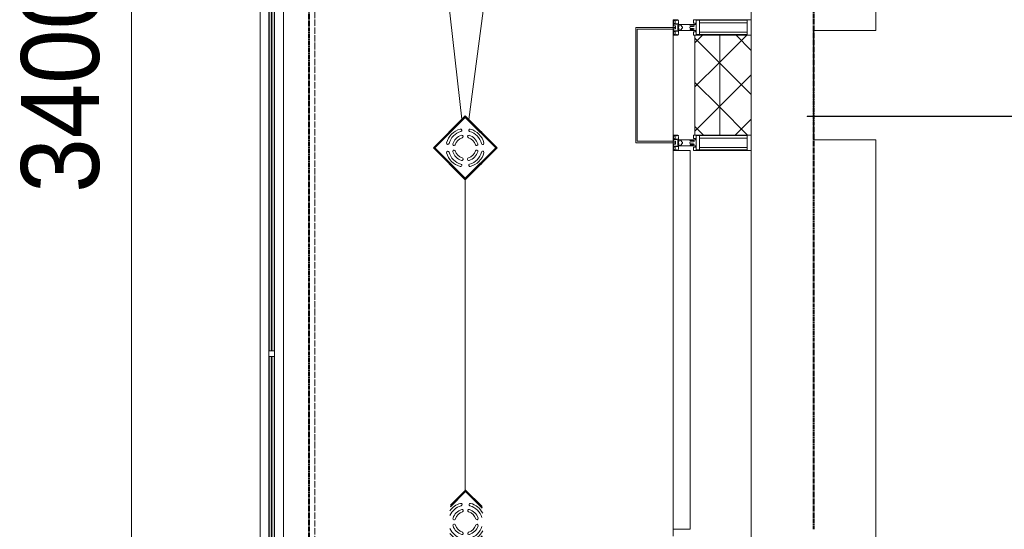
# Model space of a CAD drawing. Header units: millimetres. Extents: x 104173 to 188470, y 7718 to 222239.
# Tile 15 of 50: x 107004 to 110162, y 26575 to 28210. Entities that reach past the tile are written whole.
import ezdxf

# ---------------------------------------------------------------- set-up
doc = ezdxf.new("R2010")
doc.units = ezdxf.units.MM
for name, pattern in [('Линия сетки', [25, 20, -2.5, 0, -2.5]), ('Штрих_3_1_5_', [4.5, 3, -1.5]), ('Штриховая_ш3 п1_5', [4.5, 3, -1.5])]:
    doc.linetypes.add(name, pattern=pattern)
doc.layers.add('_Разделитель помещений_', color=4, linetype='Штриховая_ш3 п1_5', lineweight=40, true_color=0x00ffff)
for name, color, linetype, lineweight in [('Арматура трубопроводов', 7, 'Continuous', 18), ('Балясины', 7, 'Continuous', 30), ('Импосты витража', 7, 'Continuous', 18), ('Колонны', 7, 'Continuous', 18), ('Ограждение', 7, 'Continuous', 18), ('Оси', 7, 'Continuous', 9), ('Панели витража', 7, 'Continuous', 18), ('Перекрытия', 7, 'Continuous', 18), ('Поручни', 7, 'Continuous', 18), ('Размеры', 7, 'Continuous', 9), ('Размеры-100', 7, 'Continuous', 9), ('Сантехнические приборы', 7, 'Continuous', 18), ('Стены', 7, 'Continuous', 18), ('Стены разрез', 7, 'Continuous', 40), ('Стены штриховка', 7, 'Continuous', 40), ('Элементы узлов', 7, 'Continuous', 18)]:
    doc.layers.add(name, color=color, linetype=linetype, lineweight=lineweight)
doc.styles.add('Arial_3', font='arial.ttf', dxfattribs={"width": 0.9, "height": 250})
doc.dimstyles.new('Основной_2_5_мм', dxfattribs={"dimscale": 304.8, "dimtxt": 255.06485, "dimasz": 0.463911, "dimexe": 0.492126, "dimexo": 0.492126, "dimgap": 0.098425, "dimtad": 1, "dimdec": 0, "dimdsep": 46, "dimtxsty": 'Arial_3', "dimblk1": 'OBLIQUE', "dimblk2": 'OBLIQUE', "dimsah": 1, "dimcen": 0.09, "dimdle": 0.492126, "dimazin": 2, "dimtfac": 1, "dimtdec": 4, "dimtix": 1, "dimtmove": 0, "dimatfit": 3, "dimfxl": 1, "dimtvp": 1, "dimtolj": 1, "dimtzin": 0, "dimlwd": 20, "dimlwe": 20, "dimarcsym": 2})
pattern_1 = [(45, (0, 0), (-70.71068, 70.71068), []), (135, (0, 0), (-70.71068, -70.71068), [])]

# ---------------------------------------------------------------- blocks, each defined once
blk = doc.blocks.new('135_SLK_K4_AR_rvt-1-МКСС_К4_L22_74_700_')
at = {"layer": '_Разделитель помещений_', "color": 131, "linetype": 'Штрих_3_1_5_', "true_color": 0xaaffff}
for p, q in [((107932.5, 25895), (107932.5, 32817.5)), ((109550, 29400), (109550, 26575))]:
    blk.add_line(p, q, dxfattribs=at)
at = {"layer": 'Перекрытия', "color": 253, "true_color": 0xaaaaaa}
for p, q in [((109749.8, 29400), (109749.8, 28175)), ((109749.8, 28175), (109549.8, 28175)), ((109549.8, 28175), (109549.8, 27825)), ((109549.8, 27825), (109749.8, 27825)), ((109749.8, 27825), (109749.8, 26550))]:
    blk.add_line(p, q, dxfattribs=at)
at = {"layer": 'Стены', "color": 253, "true_color": 0xaaaaaa}
for p, q in [((109530, 27900), (112950, 27900)), ((109549.8, 27900), (109530, 27900)), ((109530, 27899.2), (109530, 27900)), ((109530, 27900), (109530, 27899.2)), ((109530, 27899.2), (109549.8, 27899.2)), ((112950, 27899.2), (109530, 27899.2))]:
    blk.add_line(p, q, dxfattribs=at)
blk = doc.blocks.new('Rectangular Mullion - R_StandardFrame_50Wx250H-4674740-МКСС_К4_L22_74_700_')
at = {"layer": 'Импосты витража', "color": 253, "lineweight": 5, "true_color": 0xaaaaaa}
for p, q in [((109100, 27820), (109100, 28180)), ((109350, 28160), (109350, 28185)), ((109350, 27815), (109350, 27840))]:
    blk.add_line(p, q, dxfattribs=at)
blk = doc.blocks.new('Rectangular Mullion - 50Wx250H-2623690-МКСС_К4_L22_74_700_')
at = {"layer": 'Элементы узлов', "color": 253, "lineweight": 5, "true_color": 0xaaaaaa}
for p, q in [((-25, 65.2), (-25, 250)), ((-25, 250), (0, 250)), ((-23, 237.3), (0, 237.3)), ((-23, 237.3), (-23, 73.6)), ((-14.9, 84), (-14.9, 237.3)), ((25, 250), (0, 250)), ((23, 237.3), (0, 237.3)), ((14.9, 84), (14.9, 237.3)), ((23, 237.3), (23, 73.6)), ((25, 65.2), (25, 250)), ((-14, 65.2), (-25, 65.2)), ((0, 84), (-23, 84)), ((-0.5, 73.6), (-23, 73.6)), ((-14, 71.3), (-14, 65.2)), ((-10, 71.3), (-14, 71.3)), ((-10, 53), (-10, 71.3)), ((-7, 65.2), (-5.9, 67.3)), ((-7, 65.2), (-7, 54.7)), ((-4.1, 67.3), (-5.9, 67.3)), ((-4.1, 67.3), (-2.9, 65.1)), ((-2.9, 65.1), (-2.9, 54.6)), ((0, 84), (23, 84)), ((0.5, 73.6), (23, 73.6)), ((4.1, 67.3), (2.9, 65.1)), ((2.9, 65.1), (2.9, 54.6)), ((4.1, 67.3), (5.9, 67.3)), ((7, 65.2), (5.9, 67.3)), ((7, 65.2), (7, 54.7)), ((10, 71.3), (14, 71.3)), ((10, 53), (10, 71.3)), ((14, 71.3), (14, 65.2)), ((14, 65.2), (25, 65.2)), ((-8.7, 53), (-10, 53)), ((-10, 53), (-10, 17)), ((-8.7, 53), (-7, 54.7)), ((-1.3, 53), (-2.9, 54.6)), ((0, 53), (-1.3, 53)), ((0, 53), (1.3, 53)), ((1.3, 53), (2.9, 54.6)), ((8.7, 53), (7, 54.7)), ((8.7, 53), (10, 53)), ((10, 53), (10, 17)), ((-23.8, 14.6), (-25, 14.2)), ((-25, 0), (-25, 14.2)), ((-22.3, 17), (-23.8, 17)), ((-23.8, 17), (-23.8, 14.6)), ((-22.5, 10.6), (-23.8, 14.6)), ((-22.5, 10.6), (-23.7, 9.9)), ((-23.7, 1.3), (-23.7, 9.9)), ((-23.7, 1.3), (-11.8, 1.3)), ((-23.2, 10.2), (-22.5, 8)), ((-22.5, 8), (-22.5, 4.5)), ((-21.3, 4.5), (-22.5, 4.5)), ((-22.3, 17), (-22.3, 16)), ((-22.3, 16), (-21.3, 16)), ((-19, 17.6), (-21.3, 16)), ((-21.3, 4.5), (-21.3, 6.5)), ((-21.3, 6.5), (-14.2, 6.5)), ((-18.4, 16.6), (-19, 17.6)), ((-7.4, 16.6), (-18.4, 16.6)), ((-14.2, 6.5), (-14.2, 4.5)), ((-13.2, 4.5), (-14.2, 4.5)), ((-13.2, 4.5), (-12.2, 7.2)), ((-12.7, 7.6), (-11.3, 11.4)), ((-12.7, 7.6), (-11.8, 6.9)), ((-12.2, 9), (-12.2, 14.8)), ((-12.2, 14.8), (0, 14.8)), ((-11.8, 1.3), (-11.8, 6.9)), ((-10.5, 11.2), (-11.3, 11.4)), ((-10.5, 1.5), (-10.5, 11.2)), ((-4.8, 1.5), (-10.5, 1.5)), ((-10, 17), (-7.5, 17)), ((-8.5, 23), (-1.5, 30)), ((-8.5, 18.5), (-8.5, 23)), ((-7.5, 18.5), (-8.5, 18.5)), ((-7.5, 17), (-7.5, 18.5)), ((-7.4, 18), (-7.4, 16.6)), ((-2.6, 18), (-7.4, 18)), ((0, 8), (-4.8, 8)), ((-4.8, 1.5), (-4.8, 8)), ((-2.6, 18), (-2.6, 16.8)), ((-2.6, 16.8), (0, 16.8)), ((-1.5, 30), (0, 30)), ((1.5, 30), (0, 30)), ((2.6, 16.8), (0, 16.8)), ((0, 14.8), (0, 16.8)), ((0, 14.8), (0, 16.8)), ((12.2, 14.8), (0, 14.8)), ((0, 0), (0, 8)), ((0, 8), (4.8, 8)), ((0, 0), (0, 8)), ((8.5, 23), (1.5, 30)), ((2.6, 18), (2.6, 16.8)), ((2.6, 18), (7.4, 18)), ((4.8, 1.5), (4.8, 8)), ((4.8, 1.5), (10.5, 1.5)), ((7.4, 18), (7.4, 16.6)), ((7.4, 16.6), (18.4, 16.6)), ((7.5, 18.5), (8.5, 18.5)), ((7.5, 17), (7.5, 18.5)), ((10, 17), (7.5, 17)), ((8.5, 18.5), (8.5, 23)), ((10.5, 11.2), (11.3, 11.4)), ((10.5, 1.5), (10.5, 11.2)), ((12.7, 7.6), (11.3, 11.4)), ((12.7, 7.6), (11.8, 6.9)), ((11.8, 1.3), (11.8, 6.9)), ((23.7, 1.3), (11.8, 1.3)), ((12.2, 9), (12.2, 14.8)), ((13.2, 4.5), (12.2, 7.2)), ((13.2, 4.5), (14.2, 4.5)), ((21.3, 6.5), (14.2, 6.5)), ((14.2, 6.5), (14.2, 4.5)), ((18.4, 16.6), (19, 17.6)), ((19, 17.6), (21.3, 16)), ((22.3, 16), (21.3, 16)), ((21.3, 4.5), (21.3, 6.5)), ((21.3, 4.5), (22.5, 4.5)), ((22.3, 17), (22.3, 16)), ((22.3, 17), (23.8, 17)), ((22.5, 10.6), (23.8, 14.6)), ((22.5, 10.6), (23.7, 9.9)), ((23.2, 10.2), (22.5, 8)), ((22.5, 8), (22.5, 4.5)), ((23.7, 1.3), (23.7, 9.9)), ((23.8, 17), (23.8, 14.6)), ((23.8, 14.6), (25, 14.2)), ((25, 0), (25, 14.2)), ((-25, 0), (0, 0)), ((25, 0), (0, 0))]:
    blk.add_line(p, q, dxfattribs=at)
for centre, start, end in [((-0.5, 73.1), 360, 90), ((0.5, 73.1), 90, 180)]:
    blk.add_arc(centre, 0.5, start, end, dxfattribs=at)
blk = doc.blocks.new('System Panel - A_PAN_Glass-7492433-МКСС_К4_L22_74_700_')
at = {"layer": 'Панели витража', "color": 253, "lineweight": 5, "true_color": 0xaaaaaa}
for p, q in [((607.5, 55), (-607.5, 55)), ((-607.5, 55), (-607.5, 0)), ((607.5, 0), (607.5, 55)), ((-607.5, 0), (607.5, 0))]:
    blk.add_line(p, q, dxfattribs=at)
blk = doc.blocks.new('Rectangular Mullion - R_StandardFrame_50Wx250H-5822618-МКСС_К4_L22_74_700_')
at = {"layer": 'Импосты витража', "color": 253, "lineweight": 5, "true_color": 0xaaaaaa}
for p, q in [((109100, 27790), (109100, 27815)), ((109350, 26550), (109350, 27815)), ((109100, 26552.5), (109100, 26575))]:
    blk.add_line(p, q, dxfattribs=at)
blk = doc.blocks.new('Rectangular Mullion - R_StandardFrame_50Wx250H-V52-МКСС_К4_L22_74_700_')
at = {"layer": 'Импосты витража', "color": 253, "lineweight": 5, "true_color": 0xaaaaaa}
for p, q in [((109100, 21925), (109100, 21947.5)), ((109350, 20685), (109350, 21950)), ((109100, 20685), (109100, 20710))]:
    blk.add_line(p, q, dxfattribs=at)
blk = doc.blocks.new('A_SLK_PAN_Type1 - Прямой тип панели-6537341-МКСС_К4_L22_74_700_')
at = {"layer": 'Колонны', "lineweight": 5}
for p, q in [((-185, 120), (185, 120)), ((-185, 0), (-185, 120)), ((-180, 115), (-180, 0)), ((180, 115), (-180, 115)), ((180, 0), (180, 115)), ((185, 120), (185, 0)), ((-180, 0), (-185, 0)), ((185, 0), (180, 0))]:
    blk.add_line(p, q, dxfattribs=at)
blk = doc.blocks.new('Ограждение - 18Lx18W-7431883-МКСС_К4_L22_74_700_')
at = {"layer": 'Балясины', "color": 253, "lineweight": 5, "true_color": 0xaaaaaa}
for p, q in [((9, 9), (-9, 9)), ((-9, 9), (-9, -9)), ((9, -9), (9, 9)), ((-9, -9), (9, -9))]:
    blk.add_line(p, q, dxfattribs=at)
blk = doc.blocks.new('Ограждение - Ограждение-6295347-МКСС_К4_L22_74_700_')
at = {"layer": 'Ограждение', "lineweight": 5}
h = blk.add_hatch(color=256, dxfattribs=at)
h.paths.add_polyline_path([(25053.8, 10458), (25061.8, 10458), (25061.8, 11729.7), (25053.8, 11729.7), (25053.8, 10545.7)])
h.paths.add_polyline_path([(25053.8, 11747.7), (25061.8, 11747.7), (25061.8, 13010.3), (25053.8, 13010.3), (25053.8, 12339.5)])
h.paths.add_polyline_path([(25061.8, 13028.3), (25061.8, 14300), (25053.8, 14300), (25053.8, 13028.3)])
h = blk.add_hatch(color=256, dxfattribs=at)
h.paths.add_polyline_path([(25062.8, 10458), (25070.8, 10458), (25070.8, 11729.7), (25062.8, 11729.7), (25062.8, 10545.7)])
h.paths.add_polyline_path([(25062.8, 11747.7), (25070.8, 11747.7), (25070.8, 13010.3), (25062.8, 13010.3), (25062.8, 12339.5)])
h.paths.add_polyline_path([(25070.8, 13028.3), (25070.8, 14300), (25062.8, 14300), (25062.8, 13028.3)])
at = {"layer": 'Поручни', "color": 253, "lineweight": 5, "true_color": 0xaaaaaa}
for p, q in [((25024.8, 10458), (25024.8, 14300)), ((25024.8, 14300), (25053.3, 14300)), ((25053.3, 13028.3), (25053.3, 14300)), ((25061.8, 14300), (25053.8, 14300)), ((25053.8, 14300), (25053.8, 13028.3)), ((25061.8, 13028.3), (25061.8, 14300)), ((25061.8, 14300), (25062.8, 14300)), ((25070.8, 14300), (25062.8, 14300)), ((25062.8, 14300), (25062.8, 13028.3)), ((25070.8, 13028.3), (25070.8, 14300)), ((25071.3, 13028.3), (25071.3, 14300)), ((25071.3, 14300), (25099.8, 14300)), ((25099.8, 14300), (25099.8, 10458)), ((25053.3, 11747.7), (25053.3, 13010.3)), ((25053.8, 13010.3), (25053.8, 11747.7)), ((25061.8, 11747.7), (25061.8, 13010.3)), ((25062.8, 13010.3), (25062.8, 11747.7)), ((25070.8, 11747.7), (25070.8, 13010.3)), ((25071.3, 11747.7), (25071.3, 13010.3)), ((25053.3, 10458), (25053.3, 11729.7)), ((25053.8, 11729.7), (25053.8, 10458)), ((25061.8, 10458), (25061.8, 11729.7)), ((25062.8, 11729.7), (25062.8, 10458)), ((25070.8, 10458), (25070.8, 11729.7)), ((25071.3, 10458), (25071.3, 11729.7)), ((25053.3, 10458), (25024.8, 10458)), ((25053.8, 10458), (25061.8, 10458)), ((25062.8, 10458), (25061.8, 10458)), ((25062.8, 10458), (25070.8, 10458)), ((25099.8, 10458), (25071.3, 10458))]:
    blk.add_line(p, q, dxfattribs=at)
at = {"rotation": 180}
for p in [(25062.3, 13019.3), (25062.3, 11738.7)]:
    blk.add_blockref('Ограждение - 18Lx18W-7431883-МКСС_К4_L22_74_700_', p, dxfattribs=at)
blk = doc.blocks.new('HL_RU_balcony and terrace drain_HL5100T-A-200505 - HL_Трап для балконов и террас_HL5100T-7525323-МКСС_К4_L22_74_700_')
at = {"layer": 'Арматура трубопроводов', "color": 253, "lineweight": 5, "true_color": 0xaaaaaa}
for centre, radius, start, end in [((-50.2, 29), 4, 330.0367, 150.0367), ((-29, 50.2), 4, 119.9633, 299.9633), ((0, 0), 62, 72.513, 119.9633), ((0, 0), 54, 60.0367, 119.9633), ((-17.8, 33.6), 4, 117.8755, 297.8755), ((0, 0), 42, 62.1245, 117.8755), ((0, 0), 34, 62.1245, 117.8755), ((17.8, 33.6), 4, 242.1245, 62.1245), ((0, 0), 62, 150.0367, 189.0812), ((0, 0), 54, 150.0367, 202.618), ((0, 0), 42, 152.1245, 207.8755), ((-33.6, 17.8), 4, 332.1245, 152.1245), ((0, 0), 34, 152.1245, 207.8755), ((33.6, 17.8), 4, 27.8755, 207.8755), ((0, 0), 34, 332.1245, 27.8755), ((0, 0), 42, 332.1245, 27.8755), ((0, 0), 54, 330.0367, 29.9633), ((0, 0), 62, 330.0367, 17.487), ((-33.6, -17.8), 4, 207.8755, 27.8755), ((-17.8, -33.6), 4, 62.1245, 242.1245), ((0, 0), 34, 242.1245, 297.8755), ((17.8, -33.6), 4, 297.8755, 117.8755), ((33.6, -17.8), 4, 152.1245, 332.1245), ((50.2, -29), 4, 150.0367, 330.0367), ((0, 0), 54, 247.4381, 299.9633), ((0, 0), 42, 242.1245, 297.8755), ((0, 0), 62, 260.9188, 299.9633), ((29, -50.2), 4, 299.9633, 119.9633)]:
    blk.add_arc(centre, radius, start, end, dxfattribs=at)
at = {"layer": 'Сантехнические приборы', "color": 253, "lineweight": 5, "true_color": 0xaaaaaa}
for p, q in [((-72.5, 3.6), (-72.5, 72.5)), ((2.7, 72.5), (-72.5, 72.5)), ((-70, 70), (-70, 1.1)), ((-70, 70), (5.2, 70)), ((6.2, 69), (-69, 69)), ((-69, 69), (-69, 0.1)), ((69, -28.1), (69, 6.2)), ((70, -27.1), (70, 5.2)), ((72.5, 2.7), (72.5, -24.6)), ((0.1, -69), (28.1, -69)), ((1.1, -70), (27.1, -70)), ((24.6, -72.5), (5, -72.5))]:
    blk.add_line(p, q, dxfattribs=at)
blk = doc.blocks.new('HL_RU_balcony and terrace drain_HL5100T-A-200505 - HL_Трап для балконов и террас_HL5100T-V54-МКСС_К4_L22_74_700_')
at = {"layer": 'Арматура трубопроводов', "color": 253, "lineweight": 5, "true_color": 0xaaaaaa}
for centre, radius, start, end in [((-50.2, 29), 4, 330.0367, 150.0367), ((-29, 50.2), 4, 119.9633, 299.9633), ((0, 0), 62, 60.0367, 119.9633), ((0, 0), 54, 60.0367, 119.9633), ((-17.8, 33.6), 4, 117.8755, 297.8755), ((0, 0), 42, 62.1245, 117.8755), ((0, 0), 34, 62.1245, 117.8755), ((17.8, 33.6), 4, 242.1245, 62.1245), ((29, 50.2), 4, 240.0367, 60.0367), ((50.2, 29), 4, 29.9633, 209.9633), ((0, 0), 62, 150.0367, 209.9633), ((0, 0), 54, 150.0367, 209.9633), ((0, 0), 42, 152.1245, 207.8755), ((-33.6, 17.8), 4, 332.1245, 152.1245), ((0, 0), 34, 152.1245, 207.8755), ((33.6, 17.8), 4, 27.8755, 207.8755), ((0, 0), 34, 332.1245, 27.8755), ((0, 0), 42, 332.1245, 27.8755), ((0, 0), 54, 330.0367, 29.9633), ((0, 0), 62, 330.0367, 29.9633), ((-50.2, -29), 4, 209.9633, 29.9633), ((-33.6, -17.8), 4, 207.8755, 27.8755), ((-17.8, -33.6), 4, 62.1245, 242.1245), ((0, 0), 34, 242.1245, 297.8755), ((17.8, -33.6), 4, 297.8755, 117.8755), ((33.6, -17.8), 4, 152.1245, 332.1245), ((50.2, -29), 4, 150.0367, 330.0367), ((-29, -50.2), 4, 60.0367, 240.0367), ((0, 0), 62, 240.0367, 299.9633), ((0, 0), 54, 240.0367, 299.9633), ((0, 0), 42, 242.1245, 297.8755), ((29, -50.2), 4, 299.9633, 119.9633)]:
    blk.add_arc(centre, radius, start, end, dxfattribs=at)
at = {"layer": 'Сантехнические приборы', "color": 253, "lineweight": 5, "true_color": 0xaaaaaa}
for p, q in [((-72.5, -72.5), (-72.5, 72.5)), ((72.5, 72.5), (-72.5, 72.5)), ((-70, 70), (-70, -70)), ((-70, 70), (70, 70)), ((69, 69), (-69, 69)), ((-69, 69), (-69, -69)), ((69, -69), (69, 69)), ((70, -70), (70, 70)), ((72.5, 72.5), (72.5, -72.5)), ((72.5, -72.5), (-72.5, -72.5)), ((-70, -70), (70, -70)), ((-69, -69), (69, -69))]:
    blk.add_line(p, q, dxfattribs=at)
for start, end in [(90, 91.5193), (88.3783, 90), (178.4807, 181.6217), (358.3783, 1.6217), (268.3783, 270), (270, 271.6217)]:
    blk.add_arc((0, 0), 72.9, start, end, dxfattribs=at)
blk = doc.blocks.new('135_SLK_K4_AR_FCD_rvt-1-МКСС_К4_L22_74_700_')
at = {"layer": 'Стены разрез', "lineweight": 5, "true_color": 0xaaaaaa}
h = blk.add_hatch(dxfattribs=at)
h.set_pattern_fill('FP_4', color=253, style=0, pattern_type=2)
h.set_pattern_definition(pattern_1)
h.paths.add_polyline_path([(109250, 27840), (109250, 28160), (109170, 28160), (109170, 27840)])
h = blk.add_hatch(dxfattribs=at)
h.set_pattern_fill('FP_4', color=253, style=0, pattern_type=2)
h.set_pattern_definition(pattern_1)
h.paths.add_polyline_path([(109350, 27840), (109350, 28160), (109250, 28160), (109250, 27840)])
at = {"layer": 'Перекрытия', "color": 253, "lineweight": 5, "true_color": 0xaaaaaa}
for p, q in [((107850, 32900), (107850, 25895)), ((107850, 32900), (108422.2, 27890.6)), ((108444.6, 27890), (109100, 32900)), ((108432.7, 26699.8), (108432.7, 27696.8)), ((108432.7, 26694.8), (108432.7, 26696.3))]:
    blk.add_line(p, q, dxfattribs=at)
at = {"layer": 'Стены разрез', "color": 253, "lineweight": 9, "true_color": 0xaaaaaa}
for p, q in [((109170, 28160), (109170, 27840)), ((109350, 28160), (109170, 28160)), ((109350, 27840), (109350, 28160)), ((109170, 27840), (109350, 27840))]:
    blk.add_line(p, q, dxfattribs=at)
at = {"layer": 'Стены штриховка', "color": 253, "lineweight": 9, "true_color": 0xaaaaaa}
blk.add_line((109250, 27840), (109250, 28160), dxfattribs=at)
at = {"layer": 'Импосты витража', "color": 253, "lineweight": 5, "true_color": 0xaaaaaa}
for name, p in [('Rectangular Mullion - R_StandardFrame_50Wx250H-V52-МКСС_К4_L22_74_700_', (0, 7500)), ('Rectangular Mullion - R_StandardFrame_50Wx250H-4674740-МКСС_К4_L22_74_700_', (0, 0)), ('Rectangular Mullion - R_StandardFrame_50Wx250H-5822618-МКСС_К4_L22_74_700_', (0, 0))]:
    blk.add_blockref(name, p, dxfattribs=at)
at = {"layer": 'Импосты витража', "color": 253, "lineweight": 5, "true_color": 0xaaaaaa, "rotation": 270}
for p in [(109100, 28185), (109100, 27815)]:
    blk.add_blockref('Rectangular Mullion - 50Wx250H-2623690-МКСС_К4_L22_74_700_', p, dxfattribs=at)
at = {"layer": 'Колонны', "color": 253, "lineweight": 5, "true_color": 0xaaaaaa, "rotation": 89.99999999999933}
blk.add_blockref('A_SLK_PAN_Type1 - Прямой тип панели-6537341-МКСС_К4_L22_74_700_', (109100, 28000), dxfattribs=at)
at = {"layer": 'Ограждение', "color": 253, "lineweight": 5, "true_color": 0xaaaaaa}
blk.add_blockref('Ограждение - Ограждение-6295347-МКСС_К4_L22_74_700_', (82750, 15400), dxfattribs=at)
at = {"layer": 'Панели витража', "color": 253, "lineweight": 5, "true_color": 0xaaaaaa, "rotation": 270}
blk.add_blockref('System Panel - A_PAN_Glass-7492433-МКСС_К4_L22_74_700_', (109100, 27182.5), dxfattribs=at)
at = {"layer": 'Сантехнические приборы', "color": 253, "lineweight": 5, "true_color": 0xaaaaaa, "rotation": 314.9999999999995}
for name, p in [('HL_RU_balcony and terrace drain_HL5100T-A-200505 - HL_Трап для балконов и террас_HL5100T-V54-МКСС_К4_L22_74_700_', (108433.1, 27798.9)), ('HL_RU_balcony and terrace drain_HL5100T-A-200505 - HL_Трап для балконов и террас_HL5100T-7525323-МКСС_К4_L22_74_700_', (108433.9, 26598.4))]:
    blk.add_blockref(name, p, dxfattribs=at)
blk = doc.blocks.new('DIMBLOCK16-МКСС_К4_L22_74_700_')
at = {"layer": 'Размеры-100', "lineweight": 40, "transparency": 16777216}
for p, q in [((107362.5, 29700), (107291.8, 29770.7)), ((107362.5, 29700), (107433.2, 29629.3)), ((107362.5, 26300), (107291.8, 26370.7)), ((107362.5, 26300), (107433.2, 26229.3))]:
    blk.add_line(p, q, dxfattribs=at)
at = {"layer": 'Размеры-100', "lineweight": 20, "transparency": 16777216}
for p, q in [((107362.5, 29700), (107212.5, 29700)), ((107362.5, 26300), (107362.5, 29700)), ((107362.5, 29700), (107412.5, 29700)), ((107362.5, 26300), (107212.5, 26300)), ((107362.5, 26300), (107412.5, 26300))]:
    blk.add_line(p, q, dxfattribs=at)
at = {"layer": 'Размеры-100', "color": 0, "lineweight": 20, "transparency": 16777216, "insert": (107007.9, 27654.7), "char_height": 250, "width": 828.765, "attachment_point": 1, "rotation": 90, "line_spacing_factor": 0.941778, "style": 'Arial_3'}
blk.add_mtext('3400', dxfattribs=at)
blk = doc.blocks.new('_Oblique')
at = {"color": 0, "linetype": 'ByBlock', "lineweight": -2}
blk.add_line((-0.5, -0.5), (0.5, 0.5), dxfattribs=at)

msp = doc.modelspace()

# ---------------------------------------------------------------- linework, layer by layer
at = {"layer": 'Оси', "linetype": 'Линия сетки'}
msp.add_line((107950, 12025.7), (107950, 33100), dxfattribs=at)

# ---------------------------------------------------------------- block references
at = {"lineweight": 5}
for name in ['135_SLK_K4_AR_FCD_rvt-1-МКСС_К4_L22_74_700_', '135_SLK_K4_AR_rvt-1-МКСС_К4_L22_74_700_']:
    msp.add_blockref(name, (0, 0), dxfattribs=at)

# ---------------------------------------------------------------- dimensions: what is measured, and where the dimension line sits
at = {"layer": 'Размеры', "lineweight": 20}
dim = msp.add_linear_dim(base=(107362.5, 29700), p1=(107262.5, 26300), p2=(107262.5, 29700), angle=90, dimstyle='Основной_2_5_мм', override={"dimpost": '<>', "dimfxl": 3400}, dxfattribs=at)
dim.commit()
dim.dimension.update_dxf_attribs({"geometry": 'DIMBLOCK16-МКСС_К4_L22_74_700_', "text_midpoint": (107204.8, 28000)})

doc.saveas('drawing.dxf')
